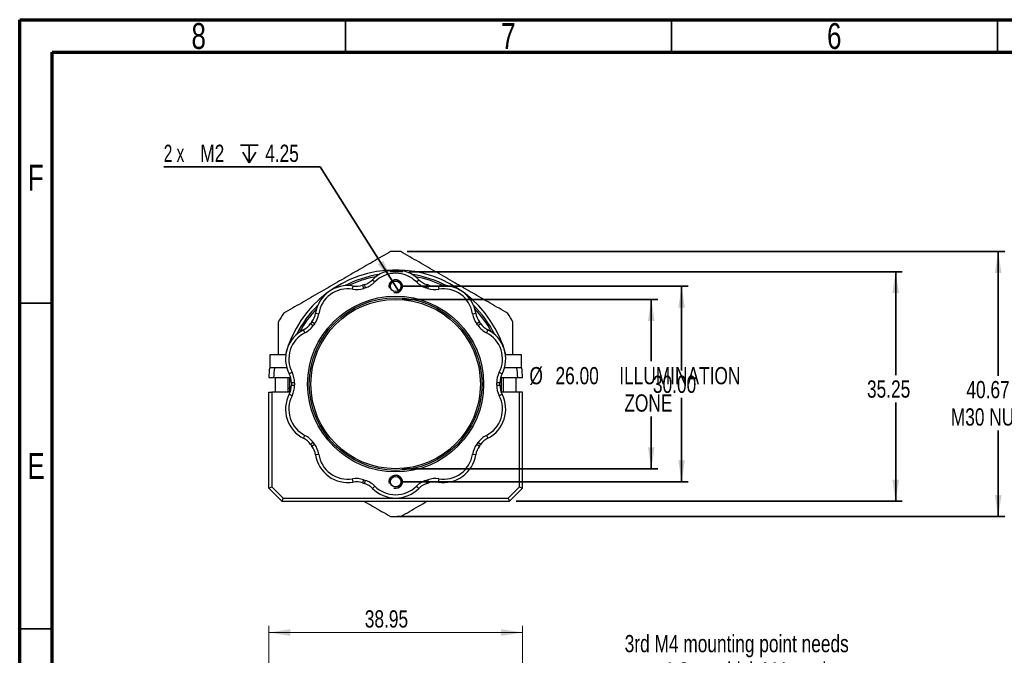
# Model space of a CAD drawing. Header units: millimetres. Extents: x 15 to 415, y 5 to 292.
# Tile 15 of 34: x 15 to 166, y 194 to 292. Entities that reach past the tile are written whole.
import ezdxf

# ---------------------------------------------------------------- set-up
doc = ezdxf.new("R2010")
doc.units = ezdxf.units.MM
doc.layers.add('THICCC', color=7, linetype='Continuous', lineweight=35)
doc.styles.add('SLDTEXTSTYLE0', font='TXT', dxfattribs={"width": 0.75})
doc.styles.add('SLDTEXTSTYLE3', font='TXT', dxfattribs={"width": 0.666667})
doc.dimstyles.new('SLDDIMSTYLE0', dxfattribs={"dimtxt": 2.645833, "dimasz": 3.302, "dimexe": 0, "dimexo": 0.0625, "dimgap": 0.661458, "dimtad": 1, "dimrnd": 1e-09, "dimzin": 12, "dimdsep": 46, "dimtxsty": 'SLDTEXTSTYLE0', "dimsah": 1, "dimcen": 0.09, "dimadec": 0, "dimazin": 3, "dimtfac": 1, "dimtofl": 0, "dimtmove": 0, "dimatfit": 3, "dimfxl": 1, "dimfrac": 2, "dimtolj": 1, "dimtzin": 12, "dimarcsym": 0})
doc.dimstyles.new('SLDDIMSTYLE1', dxfattribs={"dimtxt": 2.645833, "dimasz": 3.302, "dimexe": 0, "dimexo": 0.0625, "dimgap": 0.661458, "dimtad": 0, "dimtih": 1, "dimtoh": 1, "dimrnd": 1e-09, "dimzin": 4, "dimdsep": 46, "dimtxsty": 'SLDTEXTSTYLE0', "dimsah": 1, "dimcen": 0.09, "dimadec": 0, "dimazin": 1, "dimtfac": 1, "dimtofl": 0, "dimtmove": 0, "dimatfit": 3, "dimfxl": 1, "dimfrac": 2, "dimtolj": 1, "dimtzin": 12, "dimarcsym": 0})
doc.dimstyles.new('SLDDIMSTYLE2', dxfattribs={"dimtxt": 2.645833, "dimasz": 3.302, "dimexe": 0, "dimexo": 0.0625, "dimgap": 0.661458, "dimtad": 0, "dimtih": 1, "dimtoh": 1, "dimrnd": 1e-09, "dimzin": 12, "dimdsep": 46, "dimtxsty": 'SLDTEXTSTYLE0', "dimblk1": 'NONE', "dimsah": 1, "dimcen": 0, "dimadec": 0, "dimazin": 3, "dimtfac": 1, "dimtmove": 0, "dimatfit": 3, "dimldrblk": 'NONE', "dimfxl": 1, "dimfrac": 2, "dimtolj": 1, "dimtzin": 12, "dimarcsym": 0})
doc.dimstyles.new('SLDDIMSTYLE7', dxfattribs={"dimtxt": 2.645833, "dimasz": 3.302, "dimexe": 0, "dimexo": 0.0625, "dimgap": 0.661458, "dimtad": 0, "dimtih": 1, "dimtoh": 1, "dimrnd": 1e-09, "dimzin": 12, "dimdsep": 46, "dimtxsty": 'SLDTEXTSTYLE0', "dimsah": 1, "dimcen": 0.09, "dimadec": 0, "dimazin": 3, "dimtfac": 1, "dimtofl": 0, "dimtmove": 0, "dimatfit": 3, "dimfxl": 1, "dimfrac": 2, "dimtolj": 1, "dimtzin": 12, "dimarcsym": 0})

# ---------------------------------------------------------------- blocks, each defined once
blk = doc.blocks.new('_D')
at = {"color": 7, "linetype": 'Continuous', "lineweight": 0}
for p, q in [((53.2, 174.57), (53.2, 198.93)), ((53.2, 197.93), (92.15, 197.93)), ((92.15, 174.57), (92.15, 198.93))]:
    blk.add_line(p, q, dxfattribs=at)
at = {"color": 7, "linetype": 'Continuous', "lineweight": 18}
for points in [[(53.2, 197.93), (56.5, 197.42), (56.5, 198.44)], [(92.15, 197.93), (88.85, 198.44), (88.85, 197.42)]]:
    blk.add_solid(points, dxfattribs=at)
at = {"color": 7, "linetype": 'Continuous', "lineweight": 18, "insert": (67.94, 201.34), "char_height": 2.646, "attachment_point": 1, "style": 'SLDTEXTSTYLE0'}
blk.add_mtext('38.95', dxfattribs=at)
blk = doc.blocks.new('_D_3')
at = {"layer": 'THICCC'}
for p, q in [((73.87, 146.67), (106.22, 189.93)), ((106.22, 189.93), (157.96, 189.93)), ((71.48, 143.47), (73.87, 146.67))]:
    blk.add_line(p, q, dxfattribs=at)
blk.add_solid([(73.87, 146.67), (76.26, 149.01), (75.44, 149.62)], dxfattribs=at)
at = {"layer": 'THICCC', "char_height": 2.6458, "attachment_point": 1, "style": 'SLDTEXTSTYLE0'}
for s, insert in [('3rd M4 mounting point needs', (107.81, 197.55)), ('a 1.8mm thick M4 washer', (111.73, 193.34))]:
    blk.add_mtext(s, dxfattribs=dict(at, insert=insert))
blk = doc.blocks.new('_None')
blk = doc.blocks.new('_D_9')
at = {"layer": 'THICCC'}
for p, q in [((74.77, 253.32), (150.38, 253.32)), ((149.38, 253.32), (149.38, 237.42)), ((149.38, 218.07), (149.38, 233.22)), ((91.15, 218.07), (150.38, 218.07))]:
    blk.add_line(p, q, dxfattribs=at)
for points in [[(149.38, 253.32), (148.87, 250.02), (149.89, 250.02)], [(149.38, 218.07), (149.89, 221.37), (148.87, 221.37)]]:
    blk.add_solid(points, dxfattribs=at)
at = {"layer": 'THICCC', "insert": (144.98, 236.63), "char_height": 2.646, "attachment_point": 1, "style": 'SLDTEXTSTYLE0'}
blk.add_mtext('35.25', dxfattribs=at)
blk = doc.blocks.new('_D_10')
at = {"layer": 'THICCC'}
for p, q in [((74.45, 256.41), (166.11, 256.41)), ((165.11, 256.41), (165.11, 237.34)), ((165.11, 215.74), (165.11, 228.93)), ((72.9, 215.74), (166.11, 215.74))]:
    blk.add_line(p, q, dxfattribs=at)
for points in [[(165.11, 256.41), (164.6, 253.1), (165.62, 253.1)], [(165.11, 215.74), (165.62, 219.04), (164.6, 219.04)]]:
    blk.add_solid(points, dxfattribs=at)
at = {"layer": 'THICCC', "char_height": 2.646, "attachment_point": 1, "style": 'SLDTEXTSTYLE0'}
for s, insert in [('40.67', (160.23, 236.54)), ('M30 NUT', (157.84, 232.34))]:
    blk.add_mtext(s, dxfattribs=dict(at, insert=insert))
blk = doc.blocks.new('_D_11')
at = {"layer": 'THICCC'}
for p, q in [((73.67, 249.07), (112.89, 249.07)), ((111.89, 249.07), (111.89, 239.58)), ((111.89, 223.07), (111.89, 231.07)), ((73.67, 223.07), (112.89, 223.07))]:
    blk.add_line(p, q, dxfattribs=at)
for points in [[(111.89, 249.07), (111.38, 245.77), (112.4, 245.77)], [(111.89, 223.07), (112.4, 226.37), (111.38, 226.37)]]:
    blk.add_solid(points, dxfattribs=at)
at = {"layer": 'THICCC', "attachment_point": 1, "style": 'SLDTEXTSTYLE0'}
for s, insert, char_height in [('%%c', (93.2, 238.68), 2.646), ('26.00', (97.2, 238.68), 2.646), ('ILLUMINATION', (106.98, 238.68), 2.6458), ('ZONE', (107.76, 234.48), 2.646)]:
    blk.add_mtext(s, dxfattribs=dict(at, insert=insert, char_height=char_height))
blk = doc.blocks.new('_D_12')
at = {"layer": 'THICCC'}
for p, q in [((73.67, 251.07), (117.54, 251.07)), ((116.54, 251.07), (116.54, 238.15)), ((116.54, 221.07), (116.54, 233.94)), ((73.67, 221.07), (117.54, 221.07))]:
    blk.add_line(p, q, dxfattribs=at)
for points in [[(116.54, 251.07), (116.03, 247.77), (117.05, 247.77)], [(116.54, 221.07), (117.05, 224.37), (116.03, 224.37)]]:
    blk.add_solid(points, dxfattribs=at)
at = {"layer": 'THICCC', "insert": (112.14, 237.36), "char_height": 2.646, "attachment_point": 1, "style": 'SLDTEXTSTYLE0'}
blk.add_mtext('30.00', dxfattribs=at)
blk = doc.blocks.new('SW_SYMBOL_HOLE_DEPTH')
at = {"layer": 'THICCC', "color": 0}
for p, q in [((0, 875), (800, 875)), ((100, 555), (400, 75)), ((400, 875), (400, 75)), ((700, 555), (400, 75))]:
    blk.add_line(p, q, dxfattribs=at)
blk = doc.blocks.new('_D_13')
at = {"layer": 'THICCC'}
for p, q in [((61.09, 269.4), (37.1, 269.4)), ((72.14, 251.92), (61.09, 269.4)), ((73.21, 250.22), (72.14, 251.92))]:
    blk.add_line(p, q, dxfattribs=at)
blk.add_solid([(72.14, 251.92), (70.8, 254.98), (69.95, 254.44)], dxfattribs=at)
at = {"layer": 'THICCC', "xscale": 0.0033796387, "yscale": 0.0033796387, "zscale": 0.0033796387}
blk.add_blockref('SW_SYMBOL_HOLE_DEPTH', (48.87, 269.77), dxfattribs=at)
at = {"layer": 'THICCC', "char_height": 2.646, "attachment_point": 1}
for s, insert, style in [('2 x', (37.1, 272.81), 'SLDTEXTSTYLE3'), ('M2', (42.7, 272.81), 'SLDTEXTSTYLE0'), ('4.25', (52.66, 272.81), 'SLDTEXTSTYLE0')]:
    blk.add_mtext(s, dxfattribs=dict(at, insert=insert, style=style))

msp = doc.modelspace()

# ---------------------------------------------------------------- linework, layer by layer
at = {"color": 7, "linetype": 'Continuous', "lineweight": 70}
for p, q in [((15, 5), (15, 292)), ((15, 292), (415, 292)), ((20, 10), (20, 287)), ((20, 287), (410, 287))]:
    msp.add_line(p, q, dxfattribs=at)
at = {"color": 7, "linetype": 'Continuous', "lineweight": 35}
for p, q in [((65, 287), (65, 292)), ((115, 287), (115, 292)), ((165, 287), (165, 292)), ((20, 248.5), (15, 248.5)), ((20, 198.5), (15, 198.5))]:
    msp.add_line(p, q, dxfattribs=at)
at = {"color": 7, "linetype": 'Continuous', "lineweight": 25}
for p, q in [((66.05126, 250.62406), (66.13182, 251.11752)), ((67.57174, 251.23493), (67.73117, 250.76103)), ((68.03697, 250.86039), (67.8874, 251.3375)), ((69.12134, 252.08888), (69.47656, 251.737)), ((75.87059, 251.737), (76.22582, 252.08888)), ((77.45975, 251.3375), (77.31019, 250.86039)), ((77.61598, 250.76103), (77.77542, 251.23493)), ((79.21534, 251.11752), (79.2959, 250.62406)), ((60.38417, 246.94162), (60.87838, 246.86574)), ((84.46878, 246.86574), (84.96299, 246.94162)), ((59.63246, 245.33993), (60.03999, 245.05025)), ((60.22899, 245.31037), (59.82755, 245.60845)), ((85.51961, 245.60845), (85.11817, 245.31037)), ((85.30717, 245.05025), (85.7147, 245.33993)), ((58.76143, 243.952), (58.53654, 244.39857)), ((86.81061, 244.39857), (86.58573, 243.952)), ((53.34924, 240.57013), (53.34924, 238.57013)), ((53.45801, 240.57013), (53.34924, 240.57013)), ((55.82615, 240.57013), (53.45801, 240.57013)), ((91.99792, 240.57013), (89.52101, 240.57013)), ((91.99792, 238.57013), (91.99792, 240.57013)), ((54.09099, 238.57013), (53.3345, 238.57013)), ((55.97465, 238.57013), (54.09099, 238.57013)), ((56.34114, 237.64182), (56.78556, 237.87092)), ((88.56159, 237.87092), (89.00602, 237.64182)), ((91.25616, 238.57013), (89.3725, 238.57013)), ((92.01266, 238.57013), (91.25616, 238.57013)), ((53.19924, 237.07013), (53.95026, 237.07013)), ((53.95026, 237.07013), (56.56516, 237.07013)), ((54.19924, 237.07013), (54.19924, 234.82013)), ((56.19924, 234.82013), (56.19924, 237.07013)), ((56.19924, 236.98994), (56.20391, 237.07013)), ((56.42358, 236.07013), (56.45438, 237.07013)), ((57.17441, 236.2309), (56.67444, 236.23608)), ((56.67444, 235.90418), (57.17441, 235.90936)), ((88.67272, 236.23608), (88.17275, 236.2309)), ((88.17275, 235.90936), (88.67272, 235.90418)), ((88.782, 237.07013), (91.39689, 237.07013)), ((89.14792, 237.07013), (89.14792, 234.82013)), ((91.14792, 234.82013), (91.14792, 237.07013)), ((91.39689, 237.07013), (92.14792, 237.07013)), ((53.19924, 220.07013), (53.19924, 234.82013)), ((53.19924, 234.82013), (53.69924, 234.82013)), ((53.69924, 234.82013), (53.69924, 220.27724)), ((56.48375, 234.82013), (53.69924, 234.82013)), ((56.43706, 235.40823), (56.19924, 235.36884)), ((56.78556, 234.26934), (56.34114, 234.49844)), ((89.00602, 234.49844), (88.56159, 234.26934)), ((91.64792, 234.82013), (88.8634, 234.82013)), ((91.64792, 220.27724), (91.64792, 234.82013)), ((92.14792, 234.82013), (91.64792, 234.82013)), ((92.14792, 220.07013), (92.14792, 234.82013)), ((58.53654, 227.74168), (58.76143, 228.18826)), ((86.58573, 228.18826), (86.81061, 227.74168)), ((60.03999, 227.09001), (59.63246, 226.80033)), ((59.82755, 226.53181), (60.22899, 226.82988)), ((85.11817, 226.82988), (85.51961, 226.53181)), ((85.7147, 226.80033), (85.30717, 227.09001)), ((60.87838, 225.27452), (60.38417, 225.19864)), ((84.96299, 225.19864), (84.46878, 225.27452)), ((66.13182, 221.02274), (66.05126, 221.5162)), ((67.73117, 221.37923), (67.57174, 220.90533)), ((67.8874, 220.80276), (68.03697, 221.27987)), ((77.31019, 221.27987), (77.45975, 220.80276)), ((77.77542, 220.90533), (77.61598, 221.37923)), ((79.2959, 221.5162), (79.21534, 221.02274)), ((53.19924, 220.07013), (53.69924, 220.27724)), ((55.19924, 218.07013), (53.19924, 220.07013)), ((53.69924, 220.27724), (55.40634, 218.57013)), ((69.47656, 220.40325), (69.12134, 220.05138)), ((76.22582, 220.05138), (75.87059, 220.40325)), ((89.94081, 218.57013), (91.64792, 220.27724)), ((90.14792, 218.07013), (92.14792, 220.07013)), ((91.64792, 220.27724), (92.14792, 220.07013)), ((55.40634, 218.57013), (55.19924, 218.07013)), ((55.19924, 218.07013), (90.14792, 218.07013)), ((55.40634, 218.57013), (89.94081, 218.57013)), ((89.94081, 218.57013), (90.14792, 218.07013))]:
    msp.add_line(p, q, dxfattribs=at)
at = {"color": 7, "linetype": 'Continuous', "lineweight": 25, "flags": 128}
msp.add_lwpolyline([(56.47377, 234.79388), (56.46594, 234.89757), (56.42358, 236.07013)], dxfattribs=at)
at = {"color": 7, "linetype": 'Continuous', "lineweight": 25}
for centre, radius in [((72.67358, 251.07013), 0.8), ((72.67358, 236.07013), 13.5), ((72.67358, 236.07013), 13.25), ((72.67358, 236.07013), 13), ((72.67358, 221.07013), 0.8)]:
    msp.add_circle(centre, radius, dxfattribs=at)
for centre, radius, start, end in [((72.67358, 236.07013), 20.35, 87.8073813, 92.1926187), ((72.67358, 236.07013), 17.5, 14.9005967, 165.0994033), ((72.67358, 236.07013), 17, 98.5742332, 117.4257668), ((72.67358, 236.07013), 16.75, 100.4439103, 115.5560897), ((72.67358, 248.57013), 5, 44.7286467, 135.2713533), ((72.67358, 248.57013), 4.5, 44.7286467, 135.2713533), ((72.67358, 236.07013), 17, 62.5742332, 81.4257668), ((72.67358, 236.07013), 16.75, 64.4439103, 79.5560897), ((65.32626, 246.18284), 5, 80.7286467, 171.2713533), ((66.61515, 254.07833), 3.5, 260.7286467, 288.5942908), ((66.61515, 254.07833), 3, 260.7286467, 288.5942908), ((72.67358, 236.07013), 16, 107.4057092, 108.5942908), ((72.67358, 236.07013), 15.5, 107.4057092, 108.5942908), ((66.99, 254.20013), 3, 287.4057092, 315.2713533), ((66.99, 254.20013), 3.5, 287.4057092, 315.2713533), ((78.35716, 254.20013), 3.5, 224.7286467, 252.5942908), ((78.35716, 254.20013), 3, 224.7286467, 252.5942908), ((72.67358, 236.07013), 15.5, 71.4057092, 72.5942908), ((72.67358, 236.07013), 16, 71.4057092, 72.5942908), ((78.73201, 254.07833), 3.5, 251.4057092, 279.2713533), ((78.73201, 254.07833), 3, 251.4057092, 279.2713533), ((80.02089, 246.18284), 5, 8.7286467, 99.2713533), ((65.32626, 246.18284), 4.5, 80.7286467, 171.2713533), ((80.02089, 246.18284), 4.5, 8.7286467, 99.2713533), ((72.67358, 236.07013), 17, 134.5742332, 153.4257668), ((72.67358, 236.07013), 17, 26.5742332, 45.4257668), ((72.67358, 236.07013), 20.35, 147.8073813, 152.1926187), ((72.67358, 236.07013), 16.75, 136.4439103, 151.5560897), ((57.41892, 247.39688), 3, 323.4057092, 351.2713533), ((57.41892, 247.39688), 3.5, 323.4057092, 351.2713533), ((87.92824, 247.39688), 3.5, 188.7286467, 216.5942908), ((72.67358, 236.07013), 16.75, 28.4439103, 43.5560897), ((87.92824, 247.39688), 3, 188.7286467, 216.5942908), ((72.67358, 236.07013), 20.35, 27.8073813, 32.1926187), ((57.18725, 247.07801), 3, 296.7286467, 324.5942908), ((57.18725, 247.07801), 3.5, 296.7286467, 324.5942908), ((72.67358, 236.07013), 16, 143.4057092, 144.5942908), ((72.67358, 236.07013), 15.5, 143.4057092, 144.5942908), ((72.67358, 236.07013), 15.5, 35.4057092, 36.5942908), ((88.15991, 247.07801), 3.5, 215.4057092, 243.2713533), ((72.67358, 236.07013), 16, 35.4057092, 36.5942908), ((88.15991, 247.07801), 3, 215.4057092, 243.2713533), ((60.78537, 239.93284), 5, 116.7286467, 207.2713533), ((60.78537, 239.93284), 4.5, 116.7286467, 207.2713533), ((84.56179, 239.93284), 4.5, 332.7286467, 63.2713533), ((84.56179, 239.93284), 5, 332.7286467, 63.2713533), ((72.67358, 236.07013), 19.5, 172.6341142, 177.0604655), ((72.67358, 236.07013), 18.75, 172.3377443, 176.9427746), ((53.6746, 236.2672), 3, 359.4057092, 27.2713533), ((53.6746, 236.2672), 3.5, 359.4057092, 27.2713533), ((91.67256, 236.2672), 3.5, 152.7286467, 180.5942908), ((91.67256, 236.2672), 3, 152.7286467, 180.5942908), ((72.67358, 236.07013), 18.75, 3.0572254, 7.6622557), ((72.67358, 236.07013), 19.5, 2.9395345, 7.3658858), ((53.6746, 235.87306), 3, 332.7286467, 0.5942908), ((72.67358, 236.07013), 16, 179.4057092, 180.5942908), ((53.6746, 235.87306), 3.5, 332.7286467, 0.5942908), ((72.67358, 236.07013), 15.5, 179.4057092, 180.5942908), ((91.67256, 235.87306), 3.5, 179.4057092, 207.2713533), ((72.67358, 236.07013), 15.5, 359.4057092, 0.5942908), ((91.67256, 235.87306), 3, 179.4057092, 207.2713533), ((72.67358, 236.07013), 16, 359.4057092, 0.5942908), ((72.67358, 236.07013), 16.25, 355.4954336, 3.5281233), ((60.78537, 232.20742), 5, 152.7286467, 243.2713533), ((60.78537, 232.20742), 4.5, 152.7286467, 243.2713533), ((84.56179, 232.20742), 4.5, 296.7286467, 27.2713533), ((84.56179, 232.20742), 5, 296.7286467, 27.2713533), ((57.18725, 225.06224), 3.5, 35.4057092, 63.2713533), ((88.15991, 225.06224), 3.5, 116.7286467, 144.5942908), ((57.18725, 225.06224), 3, 35.4057092, 63.2713533), ((72.67358, 236.07013), 16, 215.4057092, 216.5942908), ((72.67358, 236.07013), 15.5, 215.4057092, 216.5942908), ((57.41892, 224.74338), 3.5, 8.7286467, 36.5942908), ((87.92824, 224.74338), 3.5, 143.4057092, 171.2713533), ((72.67358, 236.07013), 15.5, 323.4057092, 324.5942908), ((72.67358, 236.07013), 16, 323.4057092, 324.5942908), ((88.15991, 225.06224), 3, 116.7286467, 144.5942908), ((57.41892, 224.74338), 3, 8.7286467, 36.5942908), ((65.32626, 225.95742), 5, 188.7286467, 279.2713533), ((65.32626, 225.95742), 4.5, 188.7286467, 279.2713533), ((80.02089, 225.95742), 5, 260.7286467, 351.2713533), ((80.02089, 225.95742), 4.5, 260.7286467, 351.2713533), ((87.92824, 224.74338), 3, 143.4057092, 171.2713533), ((66.61515, 218.06193), 3.5, 71.4057092, 99.2713533), ((66.61515, 218.06193), 3, 71.4057092, 99.2713533), ((72.67358, 236.07013), 16, 251.4057092, 252.5942908), ((72.67358, 236.07013), 15.5, 251.4057092, 252.5942908), ((66.99, 217.94013), 3, 44.7286467, 72.5942908), ((66.99, 217.94013), 3.5, 44.7286467, 72.5942908), ((78.35716, 217.94013), 3.5, 107.4057092, 135.2713533), ((78.35716, 217.94013), 3, 107.4057092, 135.2713533), ((72.67358, 236.07013), 15.5, 287.4057092, 288.5942908), ((72.67358, 236.07013), 16, 287.4057092, 288.5942908), ((78.73201, 218.06193), 3.5, 80.7286467, 108.5942908), ((78.73201, 218.06193), 3, 80.7286467, 108.5942908), ((72.67358, 223.57013), 5, 224.7286467, 315.2713533), ((72.67358, 223.57013), 4.5, 224.7286467, 315.2713533), ((72.67358, 236.07013), 20.35, 267.8073813, 272.1926187)]:
    msp.add_arc(centre, radius, start, end, dxfattribs=at)
for points, knots in [([(71.89501, 256.40523), (70.99245, 255.88414), (69.18705, 254.84179), (66.46689, 253.2713), (63.72664, 251.68922), (60.97106, 250.09829), (58.20532, 248.50149), (56.36978, 247.44174), (55.45215, 246.91194)], [0, 0, 0, 0, 0.165286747, 0.330623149, 0.495867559, 0.663864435, 0.83195843, 1, 1, 1, 1]), ([(89.89501, 246.91194), (88.99245, 247.43304), (87.18705, 248.47538), (84.46689, 250.04587), (81.72664, 251.62795), (78.97106, 253.21888), (76.20532, 254.81569), (74.36978, 255.87544), (73.45215, 256.40523)], [0, 0, 0, 0, 0.1652867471, 0.3306231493, 0.4958675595, 0.6638644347, 0.8319584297, 1, 1, 1, 1]), ([(54.67358, 245.56342), (54.67358, 244.52154), (54.67358, 242.86096), (54.67358, 241.19196), (54.67358, 240.57013)], [0, 0, 0, 0, 0.627422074, 1, 1, 1, 1]), ([(90.67358, 240.57013), (90.67358, 241.17452), (90.67358, 242.8436), (90.67358, 244.50416), (90.67358, 245.56342)], [0, 0, 0, 0, 0.362112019, 1, 1, 1, 1]), ([(56.22259, 234.82013), (56.21946, 234.85346), (56.20898, 234.96507), (56.20325, 235.08976), (56.19924, 235.17721)], [0, 0, 0, 0, 0.298647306, 1, 1, 1, 1]), ([(67.85049, 218.07013), (68.28056, 217.82183), (69.6326, 217.04123), (70.97774, 216.26461), (71.89501, 215.73503)], [0, 0, 0, 0, 0.31808526, 1, 1, 1, 1]), ([(73.45215, 215.73503), (74.35438, 216.25593), (75.69953, 217.03255), (77.0515, 217.81311), (77.49666, 218.07013)], [0, 0, 0, 0, 0.670729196, 1, 1, 1, 1])]:
    msp.add_open_spline(points, degree=3, knots=knots, dxfattribs=at)
at = {"layer": 'THICCC'}
msp.add_line((73.76629, 253.32013), (71.7878, 253.32013), dxfattribs=at)
for centre in [(72.67358, 251.07013), (72.67358, 221.07013)]:
    msp.add_arc(centre, 1, 255, 195, dxfattribs=at)

# ---------------------------------------------------------------- texts
at = {"color": 7, "linetype": 'Continuous', "lineweight": 0, "char_height": 3.96875, "attachment_point": 2, "style": 'SLDTEXTSTYLE0'}
for s, insert in [('8', (42.46004, 291.47584)), ('6', (139.96004, 291.47584)), ('7', (89.96004, 291.47584)), ('F', (17.45774, 269.72584)), ('E', (17.50781, 225.47584))]:
    msp.add_mtext(s, dxfattribs=dict(at, insert=insert))

# ---------------------------------------------------------------- dimensions: what is measured, and where the dimension line sits
at = {"color": 7, "linetype": 'Continuous', "lineweight": 18}
dim = msp.add_linear_dim(base=(92.14792, 197.93028), p1=(53.19924, 173.56734), p2=(92.14792, 173.56734), dimstyle='SLDDIMSTYLE0', dxfattribs=at)
dim.commit()
dim.dimension.update_dxf_attribs({"geometry": '_D', "text_midpoint": (72.3354, 197.93028), "dimtype": 160})
at = {"layer": 'THICCC'}
for p1, p2, text, picture, middle in [((73.20792, 250.22486), (72.13923, 251.9154), '2 x M2 {\\fGDT;x}4.25', '_D_13', (48.29943, 271.55414)), ((71.47583, 143.46565), (73.87132, 146.66903), '3rd M4 mounting point needs\\P a 1.8mm thick M4 washer', '_D_3', (132.88673, 194.13489))]:
    dim = msp.add_diameter_dim_2p(p1=p1, p2=p2, text=text, dimstyle='SLDDIMSTYLE2', override={"dimpost": '<>'}, dxfattribs=at)
    dim.commit()
    dim.dimension.update_dxf_attribs({"geometry": picture, "text_midpoint": middle, "dimtype": 163})
for base, p1, p2, text, dimstyle, picture, middle in [((165.11138, 256.40523), (71.89501, 215.73503), (73.45215, 256.40523), '<> \\PM30 NUT', 'SLDDIMSTYLE7', '_D_10', (165.11138, 233.13308)), ((111.89186, 223.07013), (72.67358, 249.07013), (72.67358, 223.07013), '%%c<> ILLUMINATION\\P ZONE', 'SLDDIMSTYLE1', '_D_11', (111.89186, 235.32178))]:
    dim = msp.add_linear_dim(base=base, p1=p1, p2=p2, angle=90, text=text, dimstyle=dimstyle, dxfattribs=at)
    dim.commit()
    dim.dimension.update_dxf_attribs({"geometry": picture, "text_midpoint": middle, "dimtype": 160})
for base, p1, p2, dimstyle, picture, middle in [((149.38208, 218.07013), (73.76629, 253.32013), (90.14792, 218.07013), 'SLDDIMSTYLE7', '_D_9', (149.38208, 235.32178)), ((116.539, 221.07013), (72.67358, 251.07013), (72.67358, 221.07013), 'SLDDIMSTYLE1', '_D_12', (116.539, 236.04674))]:
    dim = msp.add_linear_dim(base=base, p1=p1, p2=p2, angle=90, dimstyle=dimstyle, dxfattribs=at)
    dim.commit()
    dim.dimension.update_dxf_attribs({"geometry": picture, "text_midpoint": middle, "dimtype": 160})

doc.saveas('drawing.dxf')
